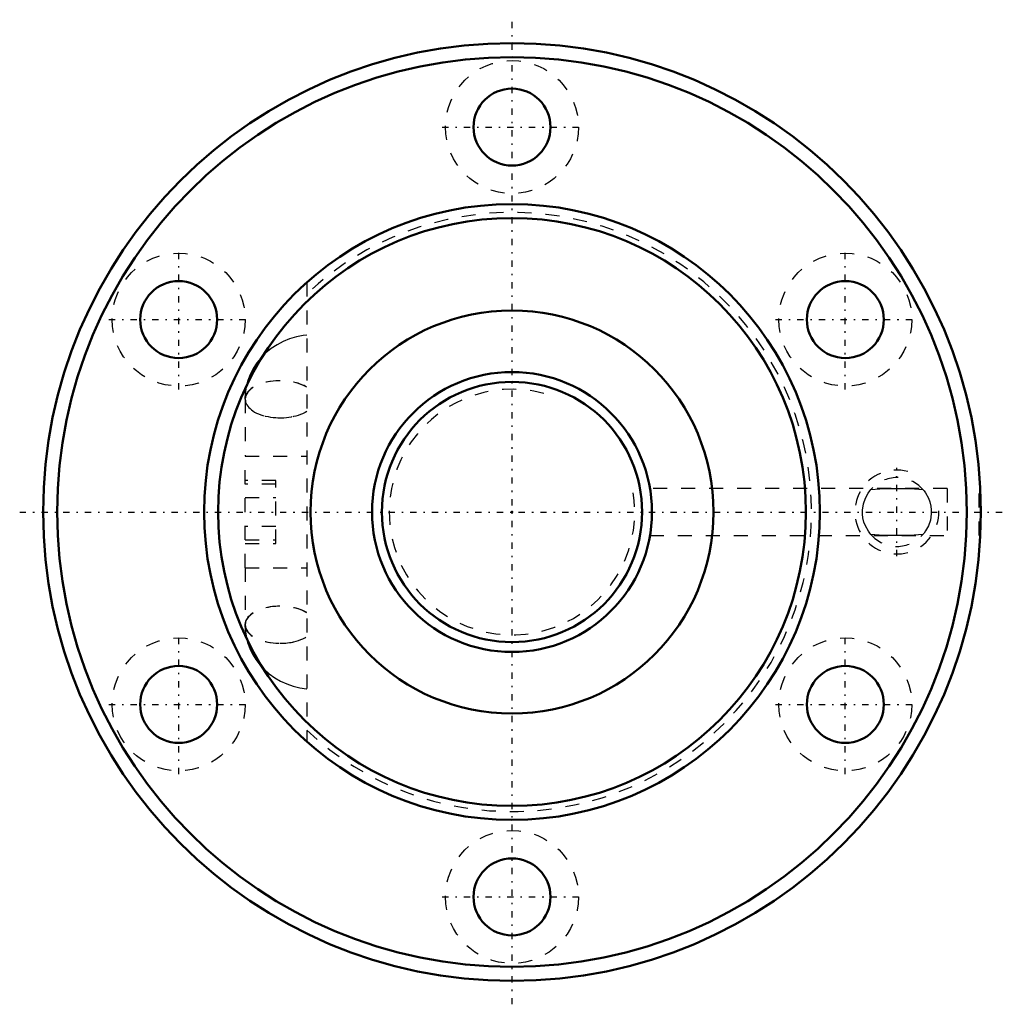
# Model space of a CAD drawing. Header units: millimetres. Extents: x -35.2 to 35.2, y -35.2 to 35.2.
import ezdxf

# ---------------------------------------------------------------- set-up
doc = ezdxf.new("R2010")
doc.units = ezdxf.units.MM
doc.linetypes.add('Center', pattern=[1.5, 0.45, -0.5, 0.05, -0.5])
doc.linetypes.add('Dashed', pattern=[2, 1, -1])
for name, color, linetype, lineweight in [('2d ConnectionPoints', 7, 'Continuous', 50), ('AM_0', 7, 'Continuous', 50), ('AM_5', 3, 'Continuous', 25), ('AM_7', 7, 'Center', 25), ('AM_9', 6, 'Dashed', 25)]:
    doc.layers.add(name, color=color, linetype=linetype, lineweight=lineweight)

# ---------------------------------------------------------------- blocks, each defined once
blk = doc.blocks.new('1_BIF2005V_10RR_Nut_0_in_BIF2005V_10RRG0_96LC0_000_2')
at = {"layer": 'AM_0'}
for centre, radius in [((0, 0), 33.5), ((0, 0), 32.5), ((0, 27.5), 2.75), ((0, 0), 22), ((0, 0), 21), ((-23.816, 13.75), 2.75), ((23.816, 13.75), 2.75), ((0, 0), 14.4), ((-23.816, -13.75), 2.75), ((23.816, -13.75), 2.75), ((0, -27.5), 2.75)]:
    blk.add_circle(centre, radius, dxfattribs=at)
at = {"layer": 'AM_5', "linetype": 'Dashed'}
blk.add_arc((27.5, 0), 3, 75, 15, dxfattribs=at)
at = {"layer": 'AM_7'}
for p, q in [((0, -35.175), (0, 35.175)), ((-4.987, 27.5), (4.988, 27.5)), ((-23.816, 8.762), (-23.816, 18.738)), ((23.816, 8.762), (23.816, 18.738)), ((-28.803, 13.75), (-18.828, 13.75)), ((18.828, 13.75), (28.803, 13.75)), ((27.5, -3.15), (27.5, 3.15)), ((-35.175, 0), (35.175, 0)), ((-23.816, -18.738), (-23.816, -8.762)), ((23.816, -18.738), (23.816, -8.762)), ((-28.803, -13.75), (-18.828, -13.75)), ((18.828, -13.75), (28.803, -13.75)), ((-4.987, -27.5), (4.988, -27.5))]:
    blk.add_line(p, q, dxfattribs=at)
at = {"layer": 'AM_9'}
for p, q in [((-14.67, 16.395), (-14.67, -16.395)), ((-19.06, 8.056), (-19.06, 4)), ((-19.07, 4), (-14.67, 4)), ((-19.07, -4), (-19.07, 4)), ((-16.87, 2.25), (-19.07, 2.25)), ((-16.87, -2.25), (-16.87, 2.25)), ((-16.87, 2), (-19.07, 2)), ((31.09, 1.675), (9.862, 1.675)), ((31.09, 1.675), (31.09, -1.675)), ((33.39, -1.675), (33.39, 1.675)), ((33.458, 1.675), (33.39, 1.675)), ((-19.07, 1.031), (-16.87, 1.031)), ((-16.87, -1.031), (-19.07, -1.031)), ((-19.07, -2), (-16.87, -2)), ((9.859, -1.675), (31.09, -1.675)), ((33.39, -1.675), (33.459, -1.675)), ((-19.07, -2.25), (-16.87, -2.25)), ((-19.07, -4), (-14.67, -4)), ((-19.06, -4), (-19.06, -8.056))]:
    blk.add_line(p, q, dxfattribs=at)
for points in [[(-14.67, 12.645), (-14.919, 12.611), (-15.409, 12.511), (-15.887, 12.366), (-16.348, 12.177), (-16.786, 11.945), (-17.197, 11.673), (-17.577, 11.364), (-17.92, 11.021), (-18.224, 10.648), (-18.485, 10.249), (-18.7, 9.829), (-18.868, 9.393), (-18.987, 8.945), (-19.058, 8.49), (-19.08, 8.056)], [(25.645, -1.613), (25.562, -1.513), (25.46, -1.372), (25.247, -0.984), (25.149, -0.72), (25.078, -0.425), (25.047, -0.155), (25.044, 0.12), (25.11, 0.577), (25.248, 0.987), (25.448, 1.355), (25.557, 1.506), (25.645, 1.613)], [(25.645, 1.613), (26.273, 1.66), (26.927, 1.674), (27.5, 1.675)], [(27.5, 1.675), (27.526, 1.675), (28.148, 1.674), (28.757, 1.659), (29.355, 1.613)], [(29.355, 1.613), (29.438, 1.513), (29.54, 1.372), (29.753, 0.984), (29.851, 0.72), (29.922, 0.425), (29.953, 0.155), (29.956, -0.12), (29.89, -0.577), (29.752, -0.987), (29.552, -1.355), (29.443, -1.506), (29.355, -1.613)], [(27.5, -1.675), (27.474, -1.675), (26.852, -1.674), (26.243, -1.659), (25.645, -1.613)], [(29.355, -1.613), (28.727, -1.66), (28.073, -1.674), (27.5, -1.675)], [(-19.08, -8.056), (-19.064, -8.426), (-19.001, -8.877), (-18.891, -9.318), (-18.736, -9.746), (-18.537, -10.157), (-18.295, -10.547), (-18.014, -10.914), (-17.695, -11.254), (-17.34, -11.564), (-16.954, -11.841), (-16.539, -12.083), (-16.099, -12.286), (-15.638, -12.448), (-15.16, -12.568), (-14.693, -12.642), (-14.67, -12.645)]]:
    blk.add_lwpolyline(points, dxfattribs=at)
for centre in [(0, 27.5), (-23.816, 13.75), (23.816, 13.75), (-23.816, -13.75), (23.816, -13.75), (0, -27.5)]:
    blk.add_circle(centre, 4.75, dxfattribs=at)
for centre, radius, start, end in [((0, 0), 21.4, 226.72395, 133.27605), ((27.5, 0), 2.458, 41.01004, 138.98996), ((27.5, 0), 2.458, 221.01004, 318.98996)]:
    blk.add_arc(centre, radius, start, end, dxfattribs=at)
for centre, major_axis, start_param, end_param in [((-16.58, 8.056), (-2.5, 0), 3.842899, 8.723472), ((-16.56, 8.056), (2.5, 0), 1.574796, 3.141593), ((-16.56, 8.056), (2.5, 0), 0.713616, 1.574796), ((-16.56, 8.056), (2.5, 0), 3.141593, 5.569569), ((-16.56, -8.056), (2.5, 0), 0.713616, 3.141593), ((-16.58, -8.056), (2.5, 0), 0.701306, 3.015017), ((-16.58, -8.056), (2.5, 0), 3.015017, 3.141568), ((-16.58, -8.056), (2.5, 0), 3.141568, 5.581879), ((-16.56, -8.056), (2.5, 0), 3.141593, 4.708389), ((-16.56, -8.056), (2.5, 0), 4.708389, 5.569569)]:
    blk.add_ellipse(centre, major_axis=major_axis, ratio=0.529919, start_param=start_param, end_param=end_param, dxfattribs=at)
blk = doc.blocks.new('2_BIF2005V_10RR000_Shaft_0_in_BIF2005V_10RRG0_96LC0_000_2')
at = {"layer": 'AM_0'}
for radius in [10, 9.3]:
    blk.add_circle((0, 0), radius, dxfattribs=at)
at = {"layer": 'AM_5', "linetype": 'Dashed'}
blk.add_arc((0, 0), 8.773, 75, 15, dxfattribs=at)

msp = doc.modelspace()

# ---------------------------------------------------------------- linework, layer by layer
at = {"layer": '2d ConnectionPoints'}
msp.add_point((0, 0), dxfattribs=at)
msp.add_point((0, 0), dxfattribs=at)

# ---------------------------------------------------------------- block references
for name in ['1_BIF2005V_10RR_Nut_0_in_BIF2005V_10RRG0_96LC0_000_2', '2_BIF2005V_10RR000_Shaft_0_in_BIF2005V_10RRG0_96LC0_000_2']:
    msp.add_blockref(name, (0, 0))

doc.saveas('drawing.dxf')
